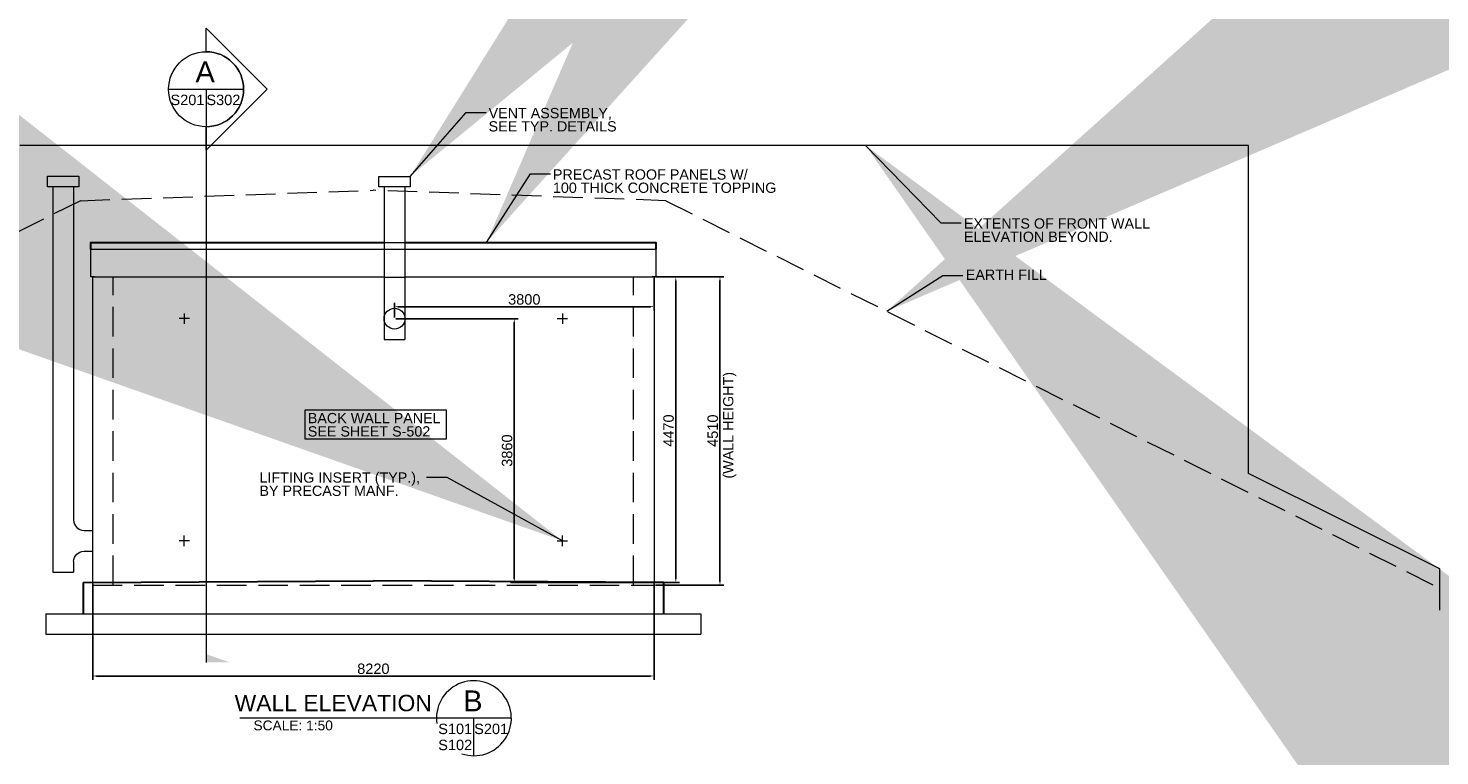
# Model space of a CAD drawing. Header units: millimetres. Extents: x 31174 to 31284, y 5000 to 5079.
# Tile 2 of 3: x 31213 to 31281, y 5000 to 5035. Entities that reach past the tile are written whole.
import ezdxf

# ---------------------------------------------------------------- set-up
doc = ezdxf.new("R2010")
doc.units = ezdxf.units.MM
doc.header["$LTSCALE"] = 0.005
doc.header["$MEASUREMENT"] = 0
doc.linetypes.add('DGN Style 3', pattern=[397.84419, 284.174422, -113.669769])
for name, color, linetype, lineweight in [('G-ANNO-DIM', 1, 'Continuous', 0), ('G-ANNO-TEXT', 7, 'Continuous', 0), ('S-FNDN-FTNG', 48, 'Continuous', 13), ('S-FNDN-PEDS', 48, 'Continuous', 30), ('S-SLAB-EDGE', 48, 'Continuous', 30), ('S-WALL-LOAD', 3, 'Continuous', 13)]:
    doc.layers.add(name, color=color, linetype=linetype, lineweight=lineweight)
doc.styles.add('1 50', font='arial.ttf', dxfattribs={"height": 150})
doc.styles.get("Standard").update_dxf_attribs({"font": 'arial.ttf', "height": 0.5})
doc.styles.add('TITLE 6.35', font='swissk.ttf', dxfattribs={"height": 6350})
doc.styles.add('TITLE20', font='simplex.shx', dxfattribs={"height": 127000})
doc.dimstyles.new('1 50', dxfattribs={"dimscale": 0.00328, "dimtxt": 150, "dimasz": 225, "dimexe": 75, "dimexo": 75, "dimgap": 75, "dimtad": 1, "dimdec": 0, "dimzin": 11, "dimdsep": 46, "dimtxsty": '1 50', "dimblk1": '_Oblique_0.3', "dimblk2": 'NONE', "dimsah": 1, "dimcen": 0.00328, "dimclrd": 256, "dimadec": 4, "dimazin": 3, "dimtfac": 1, "dimtdec": 0, "dimtofl": 0, "dimtmove": 0, "dimatfit": 3, "dimfxl": 1, "dimfrac": 2, "dimtolj": 1, "dimtzin": 11, "dimlwd": -1, "dimarcsym": 0})
doc.dimstyles.get("Standard").update_dxf_attribs({"dimtxt": 0.5, "dimasz": 0.18, "dimexe": 0.18, "dimexo": 0.0625, "dimgap": 0.09, "dimtad": 1, "dimdec": 4, "dimlfac": 304.9, "dimzin": 0, "dimdsep": 46, "dimlunit": 5, "dimtxsty": 'Standard', "dimcen": 0.09, "dimadec": 0, "dimazin": 0, "dimtfac": 0.001, "dimtdec": 4, "dimtofl": 0, "dimtmove": 0, "dimatfit": 3, "dimfxl": 1, "dimtolj": 1, "dimtzin": 0, "dimarcsym": 0})

# ---------------------------------------------------------------- blocks, each defined once
blk = doc.blocks.new('_None')
blk = doc.blocks.new('_Oblique_0.3')
at = {"color": 0, "linetype": 'ByBlock', "lineweight": -2}
for p, q in [((0.5, 0.16667), (-0.5, -0.16667)), ((0, 0), (-1, 0))]:
    blk.add_line(p, q, dxfattribs=at)
blk = doc.blocks.new('*D17')
at = {"layer": 'Defpoints', "color": 0, "transparency": 16777216}
for p in [(31242.916, 5022.84, 0), (31246.082, 5022.84), (31242.916, 5008.047)]:
    blk.add_point(p, dxfattribs=at)
at = {"layer": 'G-ANNO-DIM', "color": 0, "lineweight": -2, "transparency": 16777216}
for p, q in [((31242.978, 5022.84), (31246.262, 5022.84)), ((31246.082, 5008.227), (31246.082, 5022.66)), ((31242.978, 5008.047), (31246.262, 5008.047))]:
    blk.add_line(p, q, dxfattribs=at)
at = {"layer": 'G-ANNO-DIM', "color": 0, "transparency": 16777216}
for points in [[(31246.052, 5022.66), (31246.112, 5022.66), (31246.082, 5022.84)], [(31246.052, 5008.227), (31246.112, 5008.227), (31246.082, 5008.047)]]:
    blk.add_solid(points, dxfattribs=at)
at = {"layer": 'G-ANNO-DIM', "color": 0, "transparency": 16777216, "insert": (31245.736, 5015.462), "char_height": 0.5, "attachment_point": 5, "rotation": 90}
blk.add_mtext('\\A1;4510{\\H0.001x;\\S5/16;}', dxfattribs=at)
blk = doc.blocks.new('*D18')
at = {"layer": 'Defpoints', "color": 0, "transparency": 16777216}
for p in [(31215.956, 5008.177), (31242.916, 5008.177), (31242.916, 5003.688)]:
    blk.add_point(p, dxfattribs=at)
at = {"layer": 'G-ANNO-DIM', "color": 0, "lineweight": -2, "transparency": 16777216}
for p, q in [((31215.956, 5008.114), (31215.956, 5003.508)), ((31242.916, 5008.114), (31242.916, 5003.508)), ((31216.136, 5003.688), (31242.736, 5003.688))]:
    blk.add_line(p, q, dxfattribs=at)
at = {"layer": 'G-ANNO-DIM', "color": 0, "transparency": 16777216}
for points in [[(31216.136, 5003.718), (31216.136, 5003.658), (31215.956, 5003.688)], [(31242.736, 5003.718), (31242.736, 5003.658), (31242.916, 5003.688)]]:
    blk.add_solid(points, dxfattribs=at)
at = {"layer": 'G-ANNO-DIM', "color": 0, "transparency": 16777216, "insert": (31229.436, 5004.033), "char_height": 0.5, "attachment_point": 5}
blk.add_mtext('\\A1;8220{\\H0.001x;\\S3/16;}', dxfattribs=at)
blk = doc.blocks.new('*D19')
at = {"layer": 'Defpoints', "color": 0, "transparency": 16777216}
for p in [(31230.451, 5020.837), (31236.204, 5008.177), (31243.374, 5008.177, 0.586)]:
    blk.add_point(p, dxfattribs=at)
at = {"layer": 'G-ANNO-DIM', "color": 0, "lineweight": -2, "transparency": 16777216}
for p, q in [((31230.514, 5020.837), (31236.384, 5020.837)), ((31236.204, 5020.657), (31236.204, 5008.357)), ((31243.312, 5008.177), (31236.024, 5008.177))]:
    blk.add_line(p, q, dxfattribs=at)
at = {"layer": 'G-ANNO-DIM', "color": 0, "transparency": 16777216}
for points in [[(31236.174, 5020.657), (31236.234, 5020.657), (31236.204, 5020.837)], [(31236.174, 5008.357), (31236.234, 5008.357), (31236.204, 5008.177)]]:
    blk.add_solid(points, dxfattribs=at)
at = {"layer": 'G-ANNO-DIM', "color": 0, "transparency": 16777216, "insert": (31235.859, 5014.507), "char_height": 0.5, "attachment_point": 5, "rotation": 90}
blk.add_mtext('\\A1;3860{\\H0.001x;\\S1/16;}', dxfattribs=at)
blk = doc.blocks.new('*D20')
at = {"layer": 'Defpoints', "color": 0, "transparency": 16777216}
for p in [(31242.916, 5022.84, 0.586), (31230.451, 5020.837), (31242.916, 5021.414)]:
    blk.add_point(p, dxfattribs=at)
at = {"layer": 'G-ANNO-DIM', "color": 0, "lineweight": -2, "transparency": 16777216}
for p, q in [((31242.916, 5022.777), (31242.916, 5021.234)), ((31230.451, 5020.899), (31230.451, 5021.594)), ((31230.631, 5021.414), (31242.736, 5021.414))]:
    blk.add_line(p, q, dxfattribs=at)
at = {"layer": 'G-ANNO-DIM', "color": 0, "transparency": 16777216}
for points in [[(31230.631, 5021.444), (31230.631, 5021.384), (31230.451, 5021.414)], [(31242.736, 5021.444), (31242.736, 5021.384), (31242.916, 5021.414)]]:
    blk.add_solid(points, dxfattribs=at)
at = {"layer": 'G-ANNO-DIM', "color": 0, "transparency": 16777216, "insert": (31236.684, 5021.759), "char_height": 0.5, "attachment_point": 5}
blk.add_mtext('\\A1;3800{\\H0.001x;\\S7/16;}', dxfattribs=at)
blk = doc.blocks.new('*D21')
at = {"layer": 'Defpoints', "color": 0, "transparency": 16777216}
for p in [(31242.916, 5022.84), (31242.916, 5008.177), (31243.96, 5008.177)]:
    blk.add_point(p, dxfattribs=at)
at = {"layer": 'G-ANNO-DIM', "color": 0, "lineweight": -2, "transparency": 16777216}
for p, q in [((31242.978, 5022.84), (31244.14, 5022.84)), ((31243.96, 5022.66), (31243.96, 5008.357)), ((31242.978, 5008.177), (31244.14, 5008.177))]:
    blk.add_line(p, q, dxfattribs=at)
at = {"layer": 'G-ANNO-DIM', "color": 0, "transparency": 16777216}
for points in [[(31243.93, 5022.66), (31243.99, 5022.66), (31243.96, 5022.84)], [(31243.93, 5008.357), (31243.99, 5008.357), (31243.96, 5008.177)]]:
    blk.add_solid(points, dxfattribs=at)
at = {"layer": 'G-ANNO-DIM', "color": 0, "transparency": 16777216, "insert": (31243.615, 5015.466), "char_height": 0.5, "attachment_point": 5, "rotation": 90}
blk.add_mtext('\\A1;4470{\\H0.001x;\\S3/4;}', dxfattribs=at)

msp = doc.modelspace()

# ---------------------------------------------------------------- linework, layer by layer
at = {"layer": 'G-ANNO-DIM'}
msp.add_line((31243.16582262, 5022.83962871, -0.0005), (31244.86256516, 5022.83962871, -0.0005), dxfattribs=at)
at = {"layer": 'G-ANNO-TEXT'}
for p, q in [((31219.60216365, 5031.84946447, -0.0005), (31223.20373411, 5031.84946447, -0.0005)), ((31214.03942262, 5027.17185271, -0.0005), (31214.03942262, 5008.67658871, -0.0005)), ((31215.03916662, 5027.17185271, -0.0005), (31215.03916662, 5011.17594871, -0.0005)), ((31229.95152235, 5027.16857271, -0.0005), (31229.95152235, 5026.66870071, -0.0005)), ((31230.95126635, 5027.16857271, -0.0005), (31230.95126635, 5026.66870071, -0.0005)), ((31229.95618971, 5026.66870071, -0.0005), (31229.95618971, 5019.83711671, -0.0005)), ((31230.95126635, 5026.66870071, -0.0005), (31230.95126635, 5019.83711671, -0.0005)), ((31220.60467062, 5020.84014071, -0.00049836), (31220.10479862, 5020.84014071, -0.00049836)), ((31220.35473462, 5021.09007671, -0.00049836), (31220.35473462, 5020.59020471, -0.00049836)), ((31238.26681462, 5020.84014071, -0.00049836), (31238.76668662, 5020.84014071, -0.00049836)), ((31238.51675062, 5021.09007671, -0.00049836), (31238.51675062, 5020.59020471, -0.00049836)), ((31229.95618971, 5019.83711671, -0.58696072), (31230.95126635, 5019.83711671, -0.58696072)), ((31215.53903862, 5010.67607671, -0.0005), (31215.95559862, 5010.67607671, -0.0005)), ((31220.60467062, 5010.17620471, -0.00049836), (31220.10479862, 5010.17620471, -0.00049836)), ((31220.35473462, 5009.92626871, -0.00049836), (31220.35473462, 5010.42614071, -0.00049836)), ((31238.26681462, 5010.17620471, -0.00049836), (31238.76668662, 5010.17620471, -0.00049836)), ((31238.51675062, 5009.92626871, -0.00049836), (31238.51675062, 5010.42614071, -0.00049836)), ((31215.53903862, 5009.67633271, -0.00049836), (31215.95559862, 5009.67633271, -0.00049836)), ((31215.03916662, 5009.17646796, -0.00049672), (31215.03916662, 5008.67658871, -0.00049672)), ((31236.06302248, 5001.66195144, -0.0005), (31223.01697066, 5001.66195144, -0.0005)), ((31234.26223725, 4999.8611662, -0.0005), (31234.26223725, 5001.66195144, -0.0005))]:
    msp.add_line(p, q, dxfattribs=at)
at = {"layer": 'G-ANNO-TEXT', "color": 7, "linetype": 'Continuous', "lineweight": 0}
msp.add_line((31221.40294888, 5031.84946447, -0.0005), (31221.40294888, 5004.34338592, -0.0005), dxfattribs=at)
at = {"layer": 'G-ANNO-TEXT', "linetype": 'DGN Style 3'}
for p, q in [((31215.36407701, 5026.50010871, -0.00049836), (31229.41934262, 5026.99998071, -0.00049836)), ((31243.47460823, 5026.50010871, -0.00049836), (31229.41934262, 5026.99998071, -0.00049836)), ((31215.36407701, 5026.50010871, -0.00049836), (31178.21854262, 5007.91914151, -0.00049836)), ((31243.47460823, 5026.50010871, -0.00049836), (31280.62014262, 5007.91914151, -0.00049836)), ((31229.95776298, 5024.50062071, -0.00049836), (31230.95126635, 5024.50062071, -0.00049836)), ((31229.95618971, 5024.16934071, -0.00049836), (31230.94969308, 5024.16934071, -0.00049836)), ((31216.93894262, 5008.04682871, -0.00049836), (31216.93894262, 5022.83962871, -0.00049836)), ((31229.95618971, 5022.83634871, -0.00049836), (31230.95126635, 5022.83634871, -0.00049836)), ((31241.93254262, 5008.04682871, -0.00049836), (31241.93254262, 5022.83962871, -0.00049836)), ((31215.95559862, 5008.04682871, -0.00049836), (31215.95559862, 5008.17671671, -0.00049836)), ((31215.95559862, 5008.04682871, -0.00049836), (31242.91588662, 5008.04682871, -0.00049836)), ((31242.91588662, 5008.04682871, -0.00049836), (31242.91588662, 5008.18327487, -0.00049836))]:
    msp.add_line(p, q, dxfattribs=at)
at = {"layer": 'G-ANNO-TEXT', "elevation": -0.0005, "flags": 128}
msp.add_lwpolyline([(31221.40294888, 5033.6502497), (31221.40294888, 5034.77620493), (31224.32968729, 5031.85218292), (31221.40294888, 5028.9281609), (31221.40294888, 5030.04867924, 1), (31221.40294888, 5033.6502497)], format="xyb", dxfattribs=at)
at = {"layer": 'G-ANNO-TEXT', "flags": 128}
for points, elevation in [([(31216.03891062, 5022.83962871), (31215.87228662, 5022.83962871), (31215.87228662, 5024.17262071), (31229.95618971, 5024.17262071)], -0.0005), ([(31230.94969308, 5024.17262071), (31242.99919862, 5024.17262071), (31242.99919862, 5022.83962871), (31242.83257462, 5022.83962871)], -0.0005), ([(31214.03942262, 5010.17620471), (31214.03942262, 5008.67658871), (31215.03916662, 5008.67658871)], -0.00049672)]:
    msp.add_lwpolyline(points, dxfattribs=dict(at, elevation=elevation))
at = {"layer": 'G-ANNO-TEXT'}
for centre, radius in [((31221.40294888, 5031.84946447, -0.0005), 1.80078523), ((31230.45139435, 5020.83686071, -0.58696072), 0.499872)]:
    msp.add_circle(centre, radius, dxfattribs=at)
for centre, radius, start, end in [((31215.53903862, 5011.17594871, -0.0005), 0.499872, 180, 270), ((31234.26223725, 5001.66195144, -0.0005), 1.80078523, 251.2226310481, 188.2836867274)]:
    msp.add_arc(centre, radius, start, end, dxfattribs=at)
at = {"layer": 'G-ANNO-TEXT', "extrusion": (0, 0, -1)}
msp.add_arc((-31215.53903862, 5009.17646071, 0.00049836), 0.499872, 0, 90, dxfattribs=at)
at = {"layer": 'G-ANNO-TEXT', "color": 7, "linetype": 'Continuous', "lineweight": 13}
msp.add_solid([(31221.40294888, 5004.34338592, -0.0005), (31222.53182639, 5004.34338592, -0.0005), (31221.40294888, 5004.74081496, -0.0005)], dxfattribs=at)
at = {"layer": 'G-ANNO-TEXT'}
for points in [[(31213.78948662, 5027.67172471, -0.0005), (31215.28910262, 5027.67172471, -0.0005), (31215.28910262, 5027.17185271, -0.0005), (31213.78948662, 5027.17185271, -0.0005)], [(31229.70158635, 5027.66844471, -0.0005), (31231.20120235, 5027.66844471, -0.0005), (31231.20120235, 5027.16857271, -0.0005), (31229.70158635, 5027.16857271, -0.0005)], [(31226.15204573, 5016.46212243, -0.00049836), (31232.92571504, 5016.46212243, -0.00049836), (31232.92571504, 5015.05413055, -0.00049836), (31226.15204573, 5015.05413055, -0.00049836)]]:
    msp.add_3dface(points, dxfattribs=at)
at = {"layer": 'S-FNDN-FTNG'}
for p, q in [((31213.70617462, 5006.67710071, -0.0005), (31245.16531062, 5006.67710071, -0.0005)), ((31213.70617462, 5006.67710071, -0.0005), (31213.70617462, 5005.69375671, -0.0005)), ((31245.16531062, 5006.67710071, -0.0005), (31245.16531062, 5005.69375671, -0.0005)), ((31213.70617462, 5005.69375671, -0.0005), (31245.16531062, 5005.69375671, -0.0005))]:
    msp.add_line(p, q, dxfattribs=at)
at = {"layer": 'S-FNDN-PEDS'}
for p, q in [((31215.49738262, 5008.17671671, -0.0005), (31229.43574262, 5008.26002871, -0.0005)), ((31215.49738262, 5008.17671671, -0.0005), (31215.49738262, 5006.67710071, -0.0005)), ((31243.37410262, 5008.17671671, -0.0005), (31229.43574262, 5008.26002871, -0.0005)), ((31243.37410262, 5008.17671671, -0.0005), (31243.37410262, 5006.67710071, -0.0005))]:
    msp.add_line(p, q, dxfattribs=at)
at = {"layer": 'S-SLAB-EDGE', "elevation": -0.00049836, "flags": 128}
for points in [[(31215.87228662, 5024.17262071), (31215.87228662, 5024.50062071), (31229.95618971, 5024.50062071)], [(31230.95126635, 5024.50062071), (31242.99919862, 5024.50062071), (31242.99919862, 5024.17262071)]]:
    msp.add_lwpolyline(points, dxfattribs=at)
at = {"layer": 'S-WALL-LOAD'}
for p, q in [((31271.46894262, 5029.14706871, -0.00050121), (31212.46174262, 5029.14706871, -0.00049836)), ((31271.4689443, 5013.402541, -0.0005), (31271.46894262, 5029.14706871, -0.0005)), ((31215.95559862, 5008.17671671, -0.0005), (31215.95559862, 5022.83962871, -0.0005)), ((31215.95559862, 5022.83962871, -0.0005), (31229.95618971, 5022.83962871, -0.0005)), ((31230.95126635, 5022.83962871, -0.0005), (31242.91588662, 5022.83962871, -0.0005)), ((31242.91588662, 5022.83962871, -0.0005), (31242.91588662, 5008.17671671, -0.0005)), ((31280.65294262, 5008.82812471, -0.0005), (31271.4689443, 5013.402541, -0.0005)), ((31280.65294262, 5006.84372471, -0.0005), (31280.65294262, 5008.82812471, -0.0005))]:
    msp.add_line(p, q, dxfattribs=at)

# ---------------------------------------------------------------- texts
at = {"layer": 'G-ANNO-TEXT', "color": 7, "linetype": 'Continuous', "lineweight": 0, "line_spacing_factor": 0.72, "style": 'TITLE20'}
for s, insert, char_height, attachment_point in [('\\fArial|b0|i0|c00|p39;A', (31221.35558886, 5032.68095622, -0.0005), 0.999744, 5), ('{\\fArial|b0|i0|c0|p39;S201}', (31220.50633344, 5031.08108417, -0.0005), 0.499872, 8), ('{\\fArial|b0|i0|c0|p39;S302}', (31222.23143082, 5031.08108417, -0.0005), 0.499872, 8), ('\\fArial|b0|i0|c00|p39;B', (31234.21487723, 5002.49344318, -0.0005), 0.999744, 5), ('\\fArial|b0|i0|c00|p39;S101', (31233.36562181, 5000.89357114, -0.0005), 0.499872, 8), ('\\fArial|b0|i0|c00|p39;S201', (31235.09071919, 5000.89357114, -0.0005), 0.499872, 8), ('{\\fArial|b0|i0|c0|p39;S102}', (31233.36562181, 5000.12276641, -0.0005), 0.499872, 8)]:
    msp.add_mtext(s, dxfattribs=dict(at, insert=insert, char_height=char_height, attachment_point=attachment_point))
at = {"layer": 'G-ANNO-TEXT', "color": 7, "char_height": 0.492, "attachment_point": 4, "style": '1 50'}
for s, insert, line_spacing_factor in [('VENT ASSEMBLY,\\PSEE TYP. DETAILS', (31234.96879517, 5030.3837867, -0.00049836), 0.776524), ('PRECAST ROOF PANELS W/\\P100 THICK CONCRETE TOPPING', (31238.05936524, 5027.43693247, -0.00049836), 0.776524), ('EXTENTS OF FRONT WALL \\PELEVATION BEYOND.', (31257.80039901, 5025.08454816, -0.00049836), 0.776524), ('EARTH FILL', (31257.88963816, 5022.947289, -0.00049836), 0.6), ('BACK WALL PANEL\\PSEE SHEET S-502', (31226.28566889, 5015.74430317, -0.00049836), 0.776524), ('LIFTING INSERT (TYP.),\\PBY PRECAST MANF.', (31223.96338266, 5012.89315977, -0.00049836), 0.776524)]:
    msp.add_mtext(s, dxfattribs=dict(at, insert=insert, line_spacing_factor=line_spacing_factor))
at = {"layer": 'G-ANNO-TEXT', "color": 7, "insert": (31246.55274097, 5013.16443524, -0.00099672), "char_height": 0.492, "attachment_point": 4, "rotation": 90, "line_spacing_factor": 0.6, "style": '1 50'}
msp.add_mtext('(WALL HEIGHT)', dxfattribs=at)
at = {"layer": 'G-ANNO-TEXT', "color": 7, "linetype": 'Continuous', "lineweight": 13, "insert": (31227.50747651, 5001.98541767, -0.00049836), "char_height": 0.7872, "attachment_point": 8, "line_spacing_factor": 0.72, "style": 'TITLE 6.35'}
msp.add_mtext('\\fArial|b0|i0|c00|p39;WALL ELEVATION ', dxfattribs=at)
at = {"layer": 'G-ANNO-TEXT', "color": 7, "linetype": 'Continuous', "lineweight": 0, "insert": (31225.58408984, 5001.07383394, -0.00049836), "char_height": 0.47232, "attachment_point": 8, "line_spacing_factor": 0.72}
msp.add_mtext('\\fArial|b0|i0|c00|p39;SCALE: 1:50', dxfattribs=at)

# ---------------------------------------------------------------- dimensions: what is measured, and where the dimension line sits
at = {"layer": 'G-ANNO-DIM'}
for base, p1, p2, picture, middle in [((31242.91588662, 5021.41385069, -0.58696072), (31230.45139435, 5020.83686071, -0.58696072), (31242.91588662, 5022.83962871, -0.0005), '*D20', (31236.68364048, 5021.75930772, -0.58696072)), ((31242.91588662, 5003.68819963, -0.0005), (31215.95559862, 5008.17671671, -0.0005), (31242.91588662, 5008.17671671, -0.0005), '*D18', (31229.43574262, 5004.03348612, -0.0005))]:
    dim = msp.add_linear_dim(base=base, p1=p1, p2=p2, dimstyle='Standard', dxfattribs=at)
    dim.commit()
    dim.dimension.update_dxf_attribs({"geometry": picture, "text_midpoint": middle})
for base, p1, p2, angle, picture, middle in [((31246.08169724, 5022.83962871, -0.00049836), (31242.91588662, 5008.04682871, -0.00049836), (31242.91588662, 5022.83962871, -0.0005), 90, '*D17', (31246.08169724, 5015.46157135, -0.00049836)), ((31243.96034026, 5008.17671671, -0.0005), (31242.91588662, 5022.83962871, -0.0005), (31242.91588662, 5008.17671671, -0.0005), 270, '*D21', (31243.96034026, 5015.46622157, -0.0005))]:
    dim = msp.add_linear_dim(base=base, p1=p1, p2=p2, angle=angle, dimstyle='Standard', dxfattribs=at)
    dim.commit()
    dim.dimension.update_dxf_attribs({"geometry": picture, "text_midpoint": middle, "dimtype": 160})
dim = msp.add_linear_dim(base=(31236.20445012, 5008.17671671, -0.58696072), p1=(31230.45139435, 5020.83686071, -0.58696072), p2=(31243.37410262, 5008.17671671, -0.0005), angle=270, dimstyle='Standard', dxfattribs=at)
dim.commit()
dim.dimension.update_dxf_attribs({"geometry": '*D19', "text_midpoint": (31235.85899309, 5014.50678871, -0.58696072)})

# ---------------------------------------------------------------- leaders
at = {"layer": 'G-ANNO-TEXT'}
for points in [[(31231.20120235, 5027.66844471, -0.00049836), (31233.88928535, 5030.72839943, -0.00049836), (31234.85677407, 5030.72839943, -0.00049836)], [(31253.0788083, 5029.14706871, -0.00049836), (31256.69141102, 5025.43993648, -0.00049836), (31257.65889974, 5025.43993648, -0.00049836)], [(31234.8715937, 5024.50062071, -0.00049836), (31236.97985542, 5027.7815452, -0.00049836), (31237.94734414, 5027.7815452, -0.00049836)], [(31254.09374379, 5021.19054093, -0.00049836), (31256.78065017, 5022.90761975, -0.00049836), (31257.74813889, 5022.90761975, -0.00049836)], [(31238.51675062, 5010.17620471, -0.00049836), (31232.98479456, 5013.20958398, -0.00049836), (31231.98973212, 5013.20958398, -0.00049836)]]:
    msp.add_leader(points, dimstyle='1 50', override={"dimscale": 1, "dimgap": 150}, dxfattribs=at)

doc.saveas('drawing.dxf')
